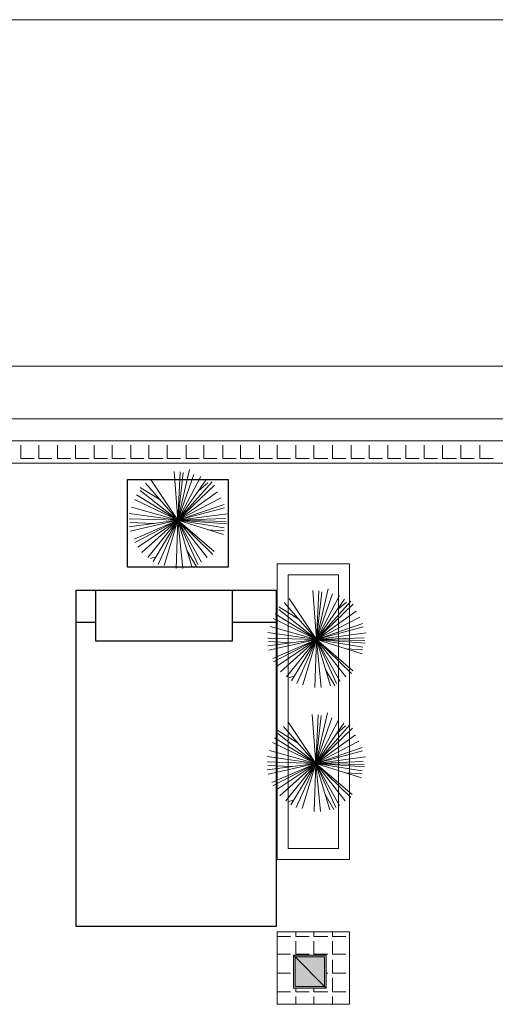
# Model space of a CAD drawing. Header units: millimetres. Extents: x 140304 to 319987, y -10756 to 142544.
# Tile 54 of 203: x 149557 to 151730, y 76111 to 80606. Entities that reach past the tile are written whole.
import ezdxf

# ---------------------------------------------------------------- set-up
doc = ezdxf.new("R2010")
doc.units = ezdxf.units.MM
doc.header["$LTSCALE"] = 10
doc.header["$PDMODE"] = 35
doc.header["$PDSIZE"] = -1000
doc.layers.get('0').update_dxf_attribs({"linetype": 'CONTINUOUS'})
doc.layers.get('Defpoints').update_dxf_attribs({"color": 253, "linetype": 'CONTINUOUS'})
for name, color, linetype, lineweight in [('A wall', 1, 'CONTINUOUS', 15), ('A-COLS', 255, 'CONTINUOUS', 13), ('DIM', 150, 'CONTINUOUS', 15), ('ele_15', 34, 'CONTINUOUS', 15), ('T', 2, 'CONTINUOUS', 20)]:
    doc.layers.add(name, color=color, linetype=linetype, lineweight=lineweight)
doc.layers.add('furn', color=7, linetype='CONTINUOUS', true_color=0x9c9c9c)
for name, color, linetype, lineweight, true_color in [('H', 7, 'CONTINUOUS', 53, 0x0000d1), ('hatch', 7, 'CONTINUOUS', 0, 0x919191), ('TREE', 7, 'CONTINUOUS', 9, 0x218800)]:
    doc.layers.add(name, color=color, linetype=linetype, lineweight=lineweight, true_color=true_color)
doc.styles.get("Standard").update_dxf_attribs({"font": 'verdana.ttf'})
doc.dimstyles.new('LBF 75', dxfattribs={"dimscale": 60, "dimtxt": 1.75, "dimasz": 1.75, "dimexe": 1, "dimexo": 1, "dimgap": 1, "dimtad": 1, "dimdec": 0, "dimrnd": 5, "dimzin": 12, "dimdsep": 46, "dimtxsty": 'Standard', "dimblk": 'OBLIQUE', "dimcen": 0, "dimclrd": 256, "dimclre": 256, "dimadec": 0, "dimazin": 3, "dimtfac": 1, "dimtdec": 0, "dimtofl": 0, "dimtmove": 0, "dimatfit": 3, "dimldrblk": 'OBLIQUE', "dimfxl": 0.18, "dimtolj": 1, "dimtzin": 0, "dimlwd": -1, "dimlwe": -1, "dimarcsym": 0})

# ---------------------------------------------------------------- blocks, each defined once
blk = doc.blocks.new('Base lucknow')
at = {"layer": 'H', "linetype": 'Continuous'}
blk.add_hatch(color=256, dxfattribs=at).paths.add_polyline_path([(150809.1, 96081), (150809.1, 96230.8), (150957.4, 96230.8), (150957.4, 96081), (150809.1, 96081)])
for points in [[(147614.6, 98580), (159856, 98580)], [(150733.5, 96316.8), (150733.5, 96337.6)], [(151064.2, 96337.6), (150733.5, 96337.6)], [(150733.5, 96337.6), (150733.5, 96006.8)], [(150818, 96316.8), (150818, 96337.6)], [(150901.1, 96316.8), (150901.1, 96337.6)], [(150985.6, 96316.8), (150985.6, 96337.6)], [(151064.2, 96006.8), (151064.2, 96337.6)], [(150733.5, 96316.8), (150794.3, 96316.8)], [(150733.5, 96235.2), (150733.5, 96294.5)], [(150818, 96316.8), (150878.8, 96316.8)], [(150818, 96235.2), (150818, 96294.5)], [(150901.1, 96316.8), (150964.8, 96316.8)], [(150901.1, 96235.2), (150901.1, 96294.5)], [(150985.6, 96316.8), (151046.5, 96316.8)], [(150985.6, 96235.2), (150985.6, 96294.5)], [(150733.5, 96235.2), (150794.3, 96235.2)], [(150733.5, 96149.2), (150733.5, 96210)], [(150957.4, 96230.8), (150807.7, 96230.8)], [(150807.7, 96230.8), (150957.4, 96081)], [(150807.7, 96230.8), (150957.4, 96081)], [(150807.7, 96081), (150807.7, 96230.8)], [(150957.4, 96230.8), (150807.7, 96230.8)], [(150807.7, 96230.8), (150807.7, 96081)], [(150950, 96223.3), (150815.1, 96223.3)], [(150815.1, 96223.3), (150815.1, 96088.4)], [(150818, 96235.2), (150878.8, 96235.2)], [(150901.1, 96235.2), (150964.8, 96235.2)], [(150950, 96088.4), (150950, 96223.3)], [(150957.4, 96081), (150957.4, 96230.8)], [(150957.4, 96081), (150957.4, 96230.8)], [(150985.6, 96235.2), (151046.5, 96235.2)], [(150985.6, 96149.2), (150985.6, 96210)], [(150733.5, 96149.2), (150794.3, 96149.2)], [(150733.5, 96063.1), (150733.5, 96128.4)], [(150957.4, 96149.2), (150964.8, 96149.2)], [(150985.6, 96149.2), (151046.5, 96149.2)], [(150985.6, 96063.1), (150985.6, 96128.4)], [(150957.4, 96081), (150807.7, 96081)], [(150807.7, 96081), (150957.4, 96081)], [(150815.1, 96088.4), (150950, 96088.4)], [(150818, 96063.1), (150818, 96081)], [(150901.1, 96063.1), (150901.1, 96081)], [(150733.5, 96063.1), (150794.3, 96063.1)], [(150733.5, 96006.8), (150733.5, 96042.4)], [(150818, 96063.1), (150878.8, 96063.1)], [(150818, 96006.8), (150818, 96042.4)], [(150901.1, 96063.1), (150964.8, 96063.1)], [(150901.1, 96006.8), (150901.1, 96042.4)], [(150985.6, 96063.1), (151046.5, 96063.1)], [(150985.6, 96006.8), (150985.6, 96042.4)], [(150733.5, 96006.8), (151064.2, 96006.8)]]:
    blk.add_lwpolyline(points)
at = {"layer": 'A wall', "ltscale": 0.25}
for points in [[(147614.6, 98544.4), (147614.6, 98679.3), (159856, 98679.3)], [(147614.6, 98580), (159853, 98580)], [(147614.6, 98477.6), (159853, 98477.6)]]:
    blk.add_lwpolyline(points, dxfattribs=at)
at = {"layer": 'A-COLS', "ltscale": 0.25}
blk.add_lwpolyline([(150733.5, 96337.6), (151064.2, 96337.6), (151064.2, 96006.8), (150733.5, 96006.8)], close=True, dxfattribs=at)
at = {"layer": 'hatch', "color": 5, "true_color": 0x0e19f1}
for points in [[(149561.9, 98498.4), (149561.9, 98559.3)], [(149643.4, 98498.4), (149643.4, 98559.3)], [(149729.4, 98498.4), (149729.4, 98559.3)], [(149811, 98498.4), (149811, 98559.3)], [(149897, 98498.4), (149897, 98559.3)], [(149978.7, 98498.4), (149978.7, 98559.3)], [(150064.7, 98498.4), (150064.7, 98559.3)], [(150146.2, 98498.4), (150146.2, 98559.3)], [(150230.7, 98498.4), (150230.7, 98559.3)], [(150316.7, 98498.4), (150316.7, 98559.3)], [(150398.3, 98498.4), (150398.3, 98559.3)], [(150484.3, 98498.4), (150484.3, 98559.3)], [(150566, 98498.4), (150566, 98559.3)], [(150652, 98498.4), (150652, 98559.3)], [(150733.5, 98498.4), (150733.5, 98559.3)], [(150818, 98498.4), (150818, 98559.3)], [(150901.1, 98498.4), (150901.1, 98559.3)], [(150985.6, 98498.4), (150985.6, 98559.3)], [(151071.6, 98498.4), (151071.6, 98559.3)], [(151153.3, 98498.4), (151153.3, 98559.3)], [(151239.3, 98498.4), (151239.3, 98559.3)], [(151320.8, 98498.4), (151320.8, 98559.3)], [(151405.3, 98498.4), (151405.3, 98559.3)], [(151488.4, 98498.4), (151488.4, 98559.3)], [(151572.9, 98498.4), (151572.9, 98559.3)], [(151658.9, 98498.4), (151658.9, 98559.3)], [(149561.9, 98498.4), (149622.7, 98498.4)], [(149643.4, 98498.4), (149704.2, 98498.4)], [(149729.4, 98498.4), (149790.2, 98498.4)], [(149811, 98498.4), (149871.9, 98498.4)], [(149897, 98498.4), (149957.9, 98498.4)], [(149978.7, 98498.4), (150039.4, 98498.4)], [(150064.7, 98498.4), (150123.9, 98498.4)], [(150146.2, 98498.4), (150210, 98498.4)], [(150230.7, 98498.4), (150291.5, 98498.4)], [(150316.7, 98498.4), (150377.5, 98498.4)], [(150398.3, 98498.4), (150459.2, 98498.4)], [(150484.3, 98498.4), (150545.2, 98498.4)], [(150566, 98498.4), (150626.7, 98498.4)], [(150652, 98498.4), (150711.2, 98498.4)], [(150733.5, 98498.4), (150794.3, 98498.4)], [(150818, 98498.4), (150878.8, 98498.4)], [(150901.1, 98498.4), (150964.8, 98498.4)], [(150985.6, 98498.4), (151046.5, 98498.4)], [(151071.6, 98498.4), (151132.5, 98498.4)], [(151153.3, 98498.4), (151214.1, 98498.4)], [(151239.3, 98498.4), (151298.6, 98498.4)], [(151320.8, 98498.4), (151381.6, 98498.4)], [(151405.3, 98498.4), (151466.1, 98498.4)], [(151488.4, 98498.4), (151552.1, 98498.4)], [(151572.9, 98498.4), (151633.8, 98498.4)], [(151658.9, 98498.4), (151719.8, 98498.4)]]:
    blk.add_lwpolyline(points, dxfattribs=at)
at = {"layer": 'T'}
blk.add_lwpolyline([(167058.2, 100502.1), (140304.4, 100502.1)], dxfattribs=at)
blk = doc.blocks.new('A$C5000497F')
for p, q in [((0, 0), (-0.747, 1.111)), ((0, 0), (-0.618, 1.196)), ((0, 0), (-0.528, 1.219)), ((0, 0), (-0.299, 1.327)), ((0, 0), (-0.179, 1.351)), ((-0.089, 0.67), (-0.059, 1.338)), ((0, 0), (0.191, 1.351)), ((0, 0), (0.041, 1.351)), ((0, 0), (0.36, 1.291)), ((0, 0), (0.579, 1.207)), ((0, 0), (0.709, 1.147)), ((0, 0), (-1.036, 0.836)), ((0, 0), (-0.897, 1.004)), ((0, 0), (0.829, 1.052)), ((0, 0), (1.028, 0.896)), ((0.565, 0.493), (0.909, 1.052)), ((0, 0), (-1.225, 0.55)), ((0, 0), (-1.145, 0.692)), ((-1.017, 0.615), (-1.056, 0.764)), ((0, 0), (1.138, 0.764)), ((-1.255, 0.381), (-1.255, 0.381)), ((0, 0), (-1.255, 0.381)), ((0, 0), (-1.335, 0.046)), ((0, 0), (-1.335, -0.132)), ((0, 0), (-1.285, -0.384)), ((0, 0), (-1.225, -0.551)), ((0, 0), (-1.166, -0.659)), ((0, 0), (-1.036, -0.814)), ((0, 0), (-0.946, -0.97)), ((0, 0), (-0.867, -1.006)), ((0, 0), (-0.398, -1.269)), ((0, 0), (-0.209, -1.282)), ((0, 0), (-0.098, -1.354)), ((0, 0), (-0.029, -1.341)), ((0, 0), (1.357, 0.106)), ((0, 0), (0.35, -1.294)), ((0, 0), (1.407, -0.324)), ((0, 0), (1.068, -0.947)), ((0, 0), (0.44, -1.282)), ((0, 0), (0.978, -1.019)), ((0, 0), (0.789, -1.102)), ((0, 0), (0.619, -1.197)), ((0, 0), (0.05, -1.318)), ((0, 0), (0.181, -1.377)), ((0, 0), (1.118, -0.778)), ((0, 0), (1.217, -0.636)), ((0, 0), (1.267, -0.445)), ((0, 0), (1.327, -0.145)), ((0, 0), (1.347, -0.062)), ((-0.847, -0.253), (-1.276, -0.504)), ((0.821, -0.572), (1.038, -0.827)), ((-0.261, -0.832), (-0.288, -1.282))]:
    blk.add_line(p, q)
blk = doc.blocks.new('_OBLIQUE')
at = {"color": 0, "linetype": 'ByBlock', "lineweight": -2}
for p, q in [((-0.5, -0.5), (0.5, 0.5)), ((0, 0), (0, 0))]:
    blk.add_line(p, q, dxfattribs=at)
blk = doc.blocks.new('*D180')
at = {"layer": 'Defpoints', "color": 0, "ltscale": 0.25, "transparency": 16777216}
for p in [(146533.4, 79024), (152103.2, 78488.6), (146533.4, 78435.1)]:
    blk.add_point(p, dxfattribs=at)
at = {"layer": 'DIM', "ltscale": 0.25, "transparency": 16777216}
for p, q in [((146533.4, 78495.1), (146533.4, 79084)), ((152103.2, 78548.6), (152103.2, 79084)), ((152103.2, 79024), (146533.4, 79024))]:
    blk.add_line(p, q, dxfattribs=at)
at = {"layer": 'DIM', "ltscale": 0.25, "transparency": 16777216, "xscale": 105, "yscale": 105, "zscale": 105, "rotation": 180}
blk.add_blockref('_OBLIQUE', (146533.4, 79024), dxfattribs=at)
at = {"layer": 'DIM', "ltscale": 0.25, "transparency": 16777216, "xscale": 105, "yscale": 105, "zscale": 105}
blk.add_blockref('_OBLIQUE', (152103.2, 79024), dxfattribs=at)
at = {"layer": 'DIM', "color": 0, "ltscale": 0.25, "transparency": 16777216, "insert": (149318.3, 79138.6), "char_height": 105, "attachment_point": 5}
blk.add_mtext('\\A1;5570', dxfattribs=at)

msp = doc.modelspace()

# ---------------------------------------------------------------- linework, layer by layer
at = {"layer": 'furn'}
for points in [[(150050, 78506.6), (150509.5, 78506.6), (150509.5, 78106.6), (150050, 78106.6)], [(149815.2, 78002.2), (150728.5, 78002.2), (150728.5, 76465.7), (149815.2, 76465.7)], [(149903.9, 78002.2), (150528.1, 78002.2), (150528.1, 77769.1), (149903.9, 77769.1)]]:
    msp.add_lwpolyline(points, close=True, dxfattribs=at)
msp.add_lwpolyline([(149903.9, 77854.5), (149815.2, 77854.5), (149815.2, 78002.2), (150728.5, 78002.2), (150728.5, 77854.5), (150528.1, 77854.5)], dxfattribs=at)
at = {"layer": 'hatch', "ltscale": 0.25}
for points in [[(151064.2, 78121.6), (150733.4, 78121.6), (150733.4, 76772.7), (151064.2, 76772.7)], [(151014.2, 78071.6), (150783.4, 78071.6), (150783.4, 76822.7), (151014.2, 76822.7)]]:
    msp.add_lwpolyline(points, close=True, dxfattribs=at)

# ---------------------------------------------------------------- block references
at = {"layer": 'ele_15'}
msp.add_blockref('Base lucknow', (0, -19895.7), dxfattribs=at)
at = {"layer": 'TREE', "xscale": 164.53125, "yscale": 164.53125, "zscale": 164.53125, "rotation": 89.99999999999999}
for p in [(150279.7, 78320.9), (150913.3, 77776.6), (150910, 77211)]:
    msp.add_blockref('A$C5000497F', p, dxfattribs=at)

# ---------------------------------------------------------------- dimensions: what is measured, and where the dimension line sits
at = {"layer": 'DIM', "ltscale": 0.25}
dim = msp.add_linear_dim(base=(146533.4, 79024), p1=(152103.2, 78488.6), p2=(146533.4, 78435.1), dimstyle='LBF 75', dxfattribs=at)
dim.commit()
dim.dimension.update_dxf_attribs({"geometry": '*D180', "text_midpoint": (149318.3, 79138.6)})

doc.saveas('drawing.dxf')
